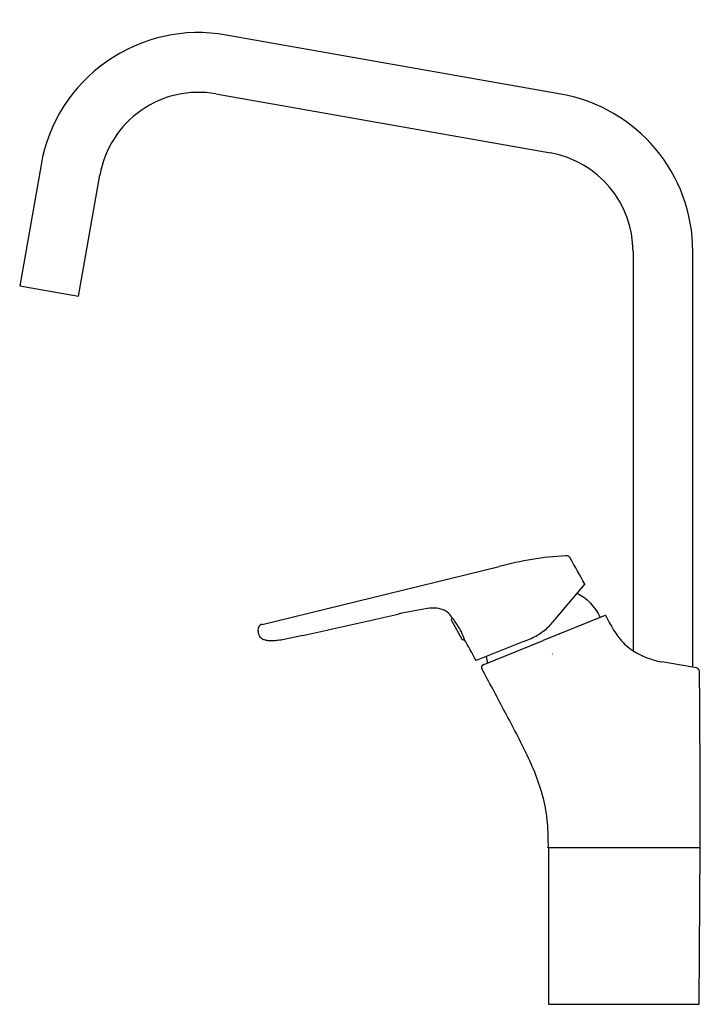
# Model space of a CAD drawing. Header units: millimetres. Extents: x -232 to 30, y 0 to 379.
import ezdxf

# ---------------------------------------------------------------- set-up
doc = ezdxf.new("R2010")
doc.units = ezdxf.units.MM
doc.header["$MEASUREMENT"] = 0
doc.layers.add('PLANNING', color=1, linetype='Continuous')

# ---------------------------------------------------------------- blocks, each defined once
blk = doc.blocks.new('83000000_r')
at = {"layer": 'PLANNING'}
for p, q in [((-23.32, 350.21), (-152.14, 372.92)), ((-156.14, 350.27), (-27.31, 327.56)), ((-223.39, 323.04), (-231.61, 276.42)), ((-208.95, 272.43), (-200.74, 319.04)), ((4.5, 289.64), (4.5, 136.04)), ((27.5, 129.71), (27.5, 289.64)), ((-231.61, 276.42), (-208.95, 272.43)), ((-138.3, 146.19), (-46.99, 168.47)), ((-14.08, 161.71), (-25.19, 148.54)), ((-64.98, 148.52), (-65.27, 148.34)), ((-6.03, 149.68), (-30.14, 139.94)), ((-5.82, 149.26), (-6.03, 149.68)), ((-65.43, 147.67), (-61.41, 140.51)), ((-63.84, 144.99), (-63.84, 145)), ((-122.62, 141.91), (-130.39, 140.2)), ((-60.72, 140.32), (-60.44, 140.48)), ((-37.34, 139.74), (-55.93, 132.22)), ((-53.25, 130.6), (-30.14, 139.94)), ((-26.63, 134.82), (-26.54, 134.75)), ((28.87, 129.48), (27.5, 129.71)), ((30.4, 60.2), (-28.1, 60.2))]:
    blk.add_line(p, q, dxfattribs=at)
blk.add_lwpolyline([(-28, 60.2), (-27.99, 0), (29.99, 0), (30.3, 60.2)], dxfattribs=at)
for centre, radius, start, end in [((-162.82, 312.36), 61.5, 80, 170), ((-162.82, 312.36), 38.5, 80, 170), ((-34, 289.64), 61.5, 0, 80), ((-34, 289.64), 38.5, 360, 80), ((-13.5, 42.17), 130.66, 93.497, 104.8526), ((-21.36, 170.6), 2, 29.5658, 93.1742), ((-1035.31, -404.61), 1167.74, 29.01011, 29.56575), ((-44.82, -31.5), 186.21, 99.2053, 102.745), ((-72.66, 140.3), 12.17, 71.7226, 99.2053), ((-70.77, 146.01), 6.15, 38.1821, 71.7226), ((-1857.98, 7984.79), 8032.58, 282.476572, 282.74499), ((-76.31, 141.22), 13.47, 32.8253, 39.6688), ((-65, 147.92), 0.5, 122.3511, 209.3696), ((-76.96, 138.07), 15.9, 36.1697, 41.1107), ((116.56, 210.48), 136.85, 206.5773, 208.016), ((-137.82, 144.19), 2.06, 146.1145, 188.828), ((-137.8, 144.18), 2.07, 103.7123, 146.1145), ((-87.74, 130.19), 29.25, 29.757, 36.1697), ((-84.23, 132.32), 25.15, 22.0453, 29.5064), ((33.39, 166.43), 42.73, 208.2533, 212.8547), ((-60.97, 140.76), 0.5, 209.3696, 299.3696), ((-85.08, 131.84), 26.11, 19.3291, 22.3189), ((-1070.67, -416.17), 1153.44, 28.3877, 28.85538), ((-54.21, 184.2), 47.56, 290.7711, 297.4912), ((19.39, 157.14), 25.93, 212.4, 227.5398), ((13.73, 150.96), 17.55, 227.5398, 238.2598), ((-27.12, 138.78), 25.46, 191.332, 197.0299), ((20.62, 161.41), 30.06, 237.5739, 260.3414), ((-52.88, 129.67), 1, 112, 208.5692), ((-1579.65, -701.69), 1737.44, 27.98022, 28.5692), ((-373, -2151.41), 2316.01, 80.04201, 80.34143), ((28.61, 128), 1.5, 0.4533, 80.155), ((-9328.67, 53.97), 9359.07, 0.038161, 0.453295), ((-476.82, -118.79), 490.05, 26.1065, 28.2895), ((-119.61, 54.85), 92.88, 15.2239, 26.8864), ((-88.01, 64.66), 59.83, 4.9342, 14.1084), ((-139.93, 61.51), 111.83, 359.3309, 4.2563)]:
    blk.add_arc(centre, radius, start, end, dxfattribs=at)
blk.add_open_spline([(-17.06, 158.17), (-13.47, 156.54), (-10.21, 152.89), (-8.09, 148.85)], degree=3, dxfattribs=at)
for points, knots in [([(-25.19, 148.54), (-26.18, 147.37), (-27.21, 146.12), (-29.57, 143.76), (-30.72, 142.86), (-32.25, 142.02)], [257.840144, 257.840144, 257.840144, 257.840144, 262.614926, 262.614926, 267.731462, 267.731462, 267.731462, 267.731462]), ([(-130.39, 140.2), (-131.18, 140.09), (-132.66, 139.92), (-134.65, 139.81), (-136.3, 139.9), (-137.56, 140.19), (-138.54, 140.72), (-139.22, 141.51), (-139.65, 142.6), (-139.78, 143.41), (-139.85, 143.87)], [73.910221, 73.910221, 73.910221, 73.910221, 76.318114, 78.362738, 79.904936, 81.245398, 82.23342, 83.216998, 84.308347, 85.698315, 85.698315, 85.698315, 85.698315])]:
    blk.add_open_spline(points, degree=3, knots=knots, dxfattribs=at)

msp = doc.modelspace()

# ---------------------------------------------------------------- block references
msp.add_blockref('83000000_r', (0, 0))

doc.saveas('drawing.dxf')
